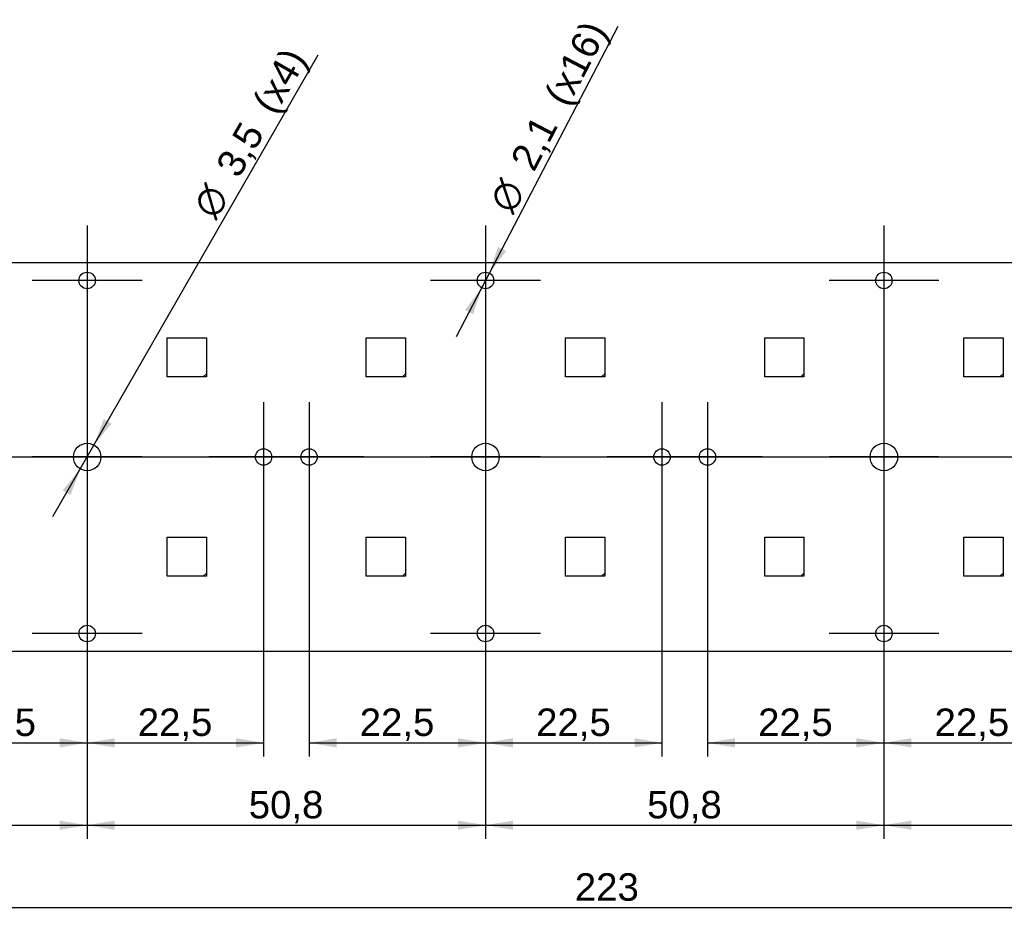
# Model space of a CAD drawing. Header units: millimetres. Extents: x 7 to 819, y 15 to 587.
# Tile 8 of 45: x 109 to 235, y 170 to 285. Entities that reach past the tile are written whole.
import ezdxf
from ezdxf.enums import TextEntityAlignment as Align
from ezdxf.lldxf.tags import DXFTag

# ---------------------------------------------------------------- set-up
doc = ezdxf.new("R2010")
doc.units = ezdxf.units.MM
doc.layers.add('Default', color=7, linetype='Continuous')
doc.layers.add('RECLED_224X50MM_', color=7, linetype='Continuous')
doc.styles.add('SEACAD_Arial', font='arial.ttf')
doc.styles.add('SEACAD_Solid_Edge_ANSI1_Symbols', font='semeca1.ttf')
tags = doc.linetypes.add('CENTER2', pattern=[28.575, 19.05, -3.175, 3.175, -3.175]).pattern_tags.tags
tags[10:11] = [DXFTag(74, 4), DXFTag(75, 0), DXFTag(340, '0'), DXFTag(46, 0.0), DXFTag(50, 0.0), DXFTag(44, 0.0), DXFTag(45, 0.0)]
tags[8:9] = [DXFTag(74, 4), DXFTag(75, 0), DXFTag(340, '0'), DXFTag(46, 0.0), DXFTag(50, 0.0), DXFTag(44, 0.0), DXFTag(45, 0.0)]
tags[6:7] = [DXFTag(74, 4), DXFTag(75, 0), DXFTag(340, '0'), DXFTag(46, 0.0), DXFTag(50, 0.0), DXFTag(44, 0.0), DXFTag(45, 0.0)]
tags[4:5] = [DXFTag(74, 4), DXFTag(75, 0), DXFTag(340, '0'), DXFTag(46, 0.0), DXFTag(50, 0.0), DXFTag(44, 0.0), DXFTag(45, 0.0)]
doc.dimstyles.new('ISO', dxfattribs={"dimtxt": 3.5, "dimasz": 3.5, "dimexe": 1.75, "dimexo": 0, "dimgap": 0.875, "dimtad": 1, "dimtxsty": 'SEACAD_Arial', "dimblk1": '_SE_FILLED', "dimblk2": '_SE_FILLED', "dimsah": 1, "dimcen": 1.75, "dimadec": 0, "dimazin": 0, "dimtfac": 0.5, "dimtdec": 3, "dimtmove": 0, "dimatfit": 3, "dimfxl": 1, "dimarcsym": 0})

# ---------------------------------------------------------------- blocks, each defined once
blk = doc.blocks.new('SEANNOT_GROUP26')
at = {"layer": 'Default', "color": 7, "linetype": 'CENTER2'}
blk.add_line((67.18, 229.57), (301.31, 229.57), dxfattribs=at)
blk = doc.blocks.new('SEANNOT_GROUP28')
at = {"layer": 'Default', "color": 7, "linetype": 'CENTER2'}
for p, q in [((117.86, 259.07), (117.86, 245.07)), ((124.86, 252.07), (110.86, 252.07))]:
    blk.add_line(p, q, dxfattribs=at)
blk = doc.blocks.new('SEANNOT_GROUP29')
at = {"layer": 'Default', "color": 7, "linetype": 'CENTER2'}
for p, q in [((117.86, 236.57), (117.86, 222.57)), ((124.86, 229.57), (110.86, 229.57))]:
    blk.add_line(p, q, dxfattribs=at)
blk = doc.blocks.new('SEANNOT_GROUP30')
at = {"layer": 'Default', "color": 7, "linetype": 'CENTER2'}
for p, q in [((117.86, 214.07), (117.86, 200.07)), ((124.86, 207.07), (110.86, 207.07))]:
    blk.add_line(p, q, dxfattribs=at)
blk = doc.blocks.new('SEANNOT_GROUP31')
at = {"layer": 'Default', "color": 7, "linetype": 'CENTER2'}
for p, q in [((140.36, 236.57), (140.36, 222.57)), ((147.36, 229.57), (133.36, 229.57))]:
    blk.add_line(p, q, dxfattribs=at)
blk = doc.blocks.new('SEANNOT_GROUP32')
at = {"layer": 'Default', "color": 7, "linetype": 'CENTER2'}
for p, q in [((146.16, 236.57), (146.16, 222.57)), ((153.16, 229.57), (139.16, 229.57))]:
    blk.add_line(p, q, dxfattribs=at)
blk = doc.blocks.new('SEANNOT_GROUP33')
at = {"layer": 'Default', "color": 7, "linetype": 'CENTER2'}
for p, q in [((168.66, 236.57), (168.66, 222.57)), ((175.66, 229.57), (161.66, 229.57))]:
    blk.add_line(p, q, dxfattribs=at)
blk = doc.blocks.new('SEANNOT_GROUP34')
at = {"layer": 'Default', "color": 7, "linetype": 'CENTER2'}
for p, q in [((168.66, 259.07), (168.66, 245.07)), ((175.66, 252.07), (161.66, 252.07))]:
    blk.add_line(p, q, dxfattribs=at)
blk = doc.blocks.new('SEANNOT_GROUP35')
at = {"layer": 'Default', "color": 7, "linetype": 'CENTER2'}
for p, q in [((168.66, 214.07), (168.66, 200.07)), ((175.66, 207.07), (161.66, 207.07))]:
    blk.add_line(p, q, dxfattribs=at)
blk = doc.blocks.new('SEANNOT_GROUP36')
at = {"layer": 'Default', "color": 7, "linetype": 'CENTER2'}
for p, q in [((219.46, 214.07), (219.46, 200.07)), ((226.46, 207.07), (212.46, 207.07))]:
    blk.add_line(p, q, dxfattribs=at)
blk = doc.blocks.new('SEANNOT_GROUP42')
at = {"layer": 'Default', "color": 7, "linetype": 'CENTER2'}
for p, q in [((219.46, 236.57), (219.46, 222.57)), ((226.46, 229.57), (212.46, 229.57))]:
    blk.add_line(p, q, dxfattribs=at)
blk = doc.blocks.new('SEANNOT_GROUP43')
at = {"layer": 'Default', "color": 7, "linetype": 'CENTER2'}
for p, q in [((196.96, 236.57), (196.96, 222.57)), ((203.96, 229.57), (189.96, 229.57))]:
    blk.add_line(p, q, dxfattribs=at)
blk = doc.blocks.new('SEANNOT_GROUP44')
at = {"layer": 'Default', "color": 7, "linetype": 'CENTER2'}
for p, q in [((191.16, 236.57), (191.16, 222.57)), ((198.16, 229.57), (184.16, 229.57))]:
    blk.add_line(p, q, dxfattribs=at)
blk = doc.blocks.new('SEANNOT_GROUP45')
at = {"layer": 'Default', "color": 7, "linetype": 'CENTER2'}
for p, q in [((219.46, 259.07), (219.46, 245.07)), ((226.46, 252.07), (212.46, 252.07))]:
    blk.add_line(p, q, dxfattribs=at)
blk = doc.blocks.new('SE3')
at = {"layer": 'RECLED_224X50MM_', "color": 7, "linetype": 'Continuous'}
for p, q in [((295.66, 254.32), (72.66, 254.32)), ((128.06, 244.77), (133.06, 244.77)), ((128.06, 239.77), (128.06, 244.77)), ((133.06, 244.77), (133.06, 240.17)), ((153.46, 244.77), (158.46, 244.77)), ((153.46, 239.77), (153.46, 244.77)), ((158.46, 244.77), (158.46, 240.17)), ((178.86, 244.77), (183.86, 244.77)), ((178.86, 239.77), (178.86, 244.77)), ((183.86, 244.77), (183.86, 240.17)), ((204.26, 244.77), (209.26, 244.77)), ((204.26, 239.77), (204.26, 244.77)), ((209.26, 244.77), (209.26, 240.17)), ((229.66, 244.77), (234.66, 244.77)), ((229.66, 239.77), (229.66, 244.77)), ((234.66, 244.77), (234.66, 240.17)), ((133.06, 240.17), (132.66, 239.77)), ((133.06, 240.17), (133.06, 239.77)), ((158.46, 240.17), (158.06, 239.77)), ((158.46, 240.17), (158.46, 239.77)), ((183.86, 240.17), (183.46, 239.77)), ((183.86, 240.17), (183.86, 239.77)), ((209.26, 240.17), (208.86, 239.77)), ((209.26, 240.17), (209.26, 239.77)), ((234.66, 240.17), (234.26, 239.77)), ((234.66, 240.17), (234.66, 239.77)), ((132.66, 239.77), (128.06, 239.77)), ((133.06, 239.77), (132.66, 239.77)), ((158.06, 239.77), (153.46, 239.77)), ((158.46, 239.77), (158.06, 239.77)), ((183.46, 239.77), (178.86, 239.77)), ((183.86, 239.77), (183.46, 239.77)), ((208.86, 239.77), (204.26, 239.77)), ((209.26, 239.77), (208.86, 239.77)), ((234.26, 239.77), (229.66, 239.77)), ((234.66, 239.77), (234.26, 239.77)), ((128.06, 219.37), (133.06, 219.37)), ((128.06, 214.37), (128.06, 219.37)), ((133.06, 219.37), (133.06, 214.77)), ((153.46, 219.37), (158.46, 219.37)), ((153.46, 214.37), (153.46, 219.37)), ((158.46, 219.37), (158.46, 214.77)), ((178.86, 219.37), (183.86, 219.37)), ((178.86, 214.37), (178.86, 219.37)), ((183.86, 219.37), (183.86, 214.77)), ((204.26, 219.37), (209.26, 219.37)), ((204.26, 214.37), (204.26, 219.37)), ((209.26, 219.37), (209.26, 214.77)), ((229.66, 219.37), (234.66, 219.37)), ((229.66, 214.37), (229.66, 219.37)), ((234.66, 219.37), (234.66, 214.77)), ((133.06, 214.77), (132.66, 214.37)), ((133.06, 214.77), (133.06, 214.37)), ((158.46, 214.77), (158.06, 214.37)), ((158.46, 214.77), (158.46, 214.37)), ((183.86, 214.77), (183.46, 214.37)), ((183.86, 214.77), (183.86, 214.37)), ((209.26, 214.77), (208.86, 214.37)), ((209.26, 214.77), (209.26, 214.37)), ((234.66, 214.77), (234.26, 214.37)), ((234.66, 214.77), (234.66, 214.37)), ((132.66, 214.37), (128.06, 214.37)), ((133.06, 214.37), (132.66, 214.37)), ((158.06, 214.37), (153.46, 214.37)), ((158.46, 214.37), (158.06, 214.37)), ((183.46, 214.37), (178.86, 214.37)), ((183.86, 214.37), (183.46, 214.37)), ((208.86, 214.37), (204.26, 214.37)), ((209.26, 214.37), (208.86, 214.37)), ((234.26, 214.37), (229.66, 214.37)), ((234.66, 214.37), (234.26, 214.37)), ((72.66, 204.82), (295.66, 204.82))]:
    blk.add_line(p, q, dxfattribs=at)
for centre, radius in [((117.86, 252.07), 1.05), ((168.66, 252.07), 1.05), ((219.46, 252.07), 1.05), ((117.86, 229.57), 1.75), ((168.66, 229.57), 1.75), ((219.46, 229.57), 1.75), ((140.36, 229.57), 1.05), ((146.16, 229.57), 1.05), ((191.16, 229.57), 1.05), ((196.96, 229.57), 1.05), ((117.86, 207.07), 1.05), ((168.66, 207.07), 1.05), ((219.46, 207.07), 1.05)]:
    blk.add_circle(centre, radius, dxfattribs=at)
blk = doc.blocks.new('DMBLK45')
at = {"layer": 'Default', "linetype": 'Continuous'}
for points in [[(98.86, 192.55), (98.86, 193.72), (95.36, 193.14)], [(114.36, 192.55), (117.86, 193.14), (114.36, 193.72)]]:
    blk.add_hatch(color=7, dxfattribs=at).paths.add_polyline_path(points)
at = {"layer": 'Default', "color": 7, "linetype": 'Continuous'}
for p, q in [((117.86, 252.07), (117.86, 191.39)), ((95.36, 229.57), (95.36, 191.39)), ((95.36, 193.14), (117.86, 193.14))]:
    blk.add_line(p, q, dxfattribs=at)
at = {"layer": 'Default', "color": 7, "linetype": 'Continuous', "style": 'SEACAD_Arial'}
blk.add_text('22,5', height=3.5, dxfattribs=at).set_placement((101.82, 197.51), align=Align.TOP_LEFT)
blk = doc.blocks.new('_SE_FILLED')
at = {"color": 0}
blk.add_line((0, 0), (-1, 0), dxfattribs=at)
blk.add_solid([(0, 0), (-1, -0.1665), (-1, 0.1665), (0, 0)], dxfattribs=at)
blk = doc.blocks.new('DMBLK46')
at = {"layer": 'Default', "linetype": 'Continuous'}
for points in [[(121.36, 192.55), (121.36, 193.72), (117.86, 193.14)], [(136.86, 192.55), (140.36, 193.14), (136.86, 193.72)]]:
    blk.add_hatch(color=7, dxfattribs=at).paths.add_polyline_path(points)
at = {"layer": 'Default', "color": 7, "linetype": 'Continuous'}
for p, q in [((140.36, 229.57), (140.36, 191.39)), ((117.86, 207.07), (117.86, 191.39)), ((117.86, 193.14), (140.36, 193.14))]:
    blk.add_line(p, q, dxfattribs=at)
at = {"layer": 'Default', "color": 7, "linetype": 'Continuous', "style": 'SEACAD_Arial'}
blk.add_text('22,5', height=3.5, dxfattribs=at).set_placement((124.32, 197.51), align=Align.TOP_LEFT)
blk = doc.blocks.new('DMBLK47')
at = {"layer": 'Default', "linetype": 'Continuous'}
for points in [[(149.66, 192.55), (149.66, 193.72), (146.16, 193.14)], [(165.16, 192.55), (168.66, 193.14), (165.16, 193.72)]]:
    blk.add_hatch(color=7, dxfattribs=at).paths.add_polyline_path(points)
at = {"layer": 'Default', "color": 7, "linetype": 'Continuous'}
for p, q in [((168.66, 252.07), (168.66, 191.39)), ((146.16, 229.57), (146.16, 191.39)), ((146.16, 193.14), (168.66, 193.14))]:
    blk.add_line(p, q, dxfattribs=at)
at = {"layer": 'Default', "color": 7, "linetype": 'Continuous', "style": 'SEACAD_Arial'}
blk.add_text('22,5', height=3.5, dxfattribs=at).set_placement((152.62, 197.51), align=Align.TOP_LEFT)
blk = doc.blocks.new('DMBLK48')
at = {"layer": 'Default', "linetype": 'Continuous'}
for points in [[(172.16, 192.55), (172.16, 193.72), (168.66, 193.14)], [(187.66, 192.55), (191.16, 193.14), (187.66, 193.72)]]:
    blk.add_hatch(color=7, dxfattribs=at).paths.add_polyline_path(points)
at = {"layer": 'Default', "color": 7, "linetype": 'Continuous'}
for p, q in [((191.16, 229.57), (191.16, 191.39)), ((168.66, 207.07), (168.66, 191.39)), ((168.66, 193.14), (191.16, 193.14))]:
    blk.add_line(p, q, dxfattribs=at)
at = {"layer": 'Default', "color": 7, "linetype": 'Continuous', "style": 'SEACAD_Arial'}
blk.add_text('22,5', height=3.5, dxfattribs=at).set_placement((175.12, 197.51), align=Align.TOP_LEFT)
blk = doc.blocks.new('DMBLK49')
at = {"layer": 'Default', "linetype": 'Continuous'}
for points in [[(200.46, 192.55), (200.46, 193.72), (196.96, 193.14)], [(215.96, 192.55), (219.46, 193.14), (215.96, 193.72)]]:
    blk.add_hatch(color=7, dxfattribs=at).paths.add_polyline_path(points)
at = {"layer": 'Default', "color": 7, "linetype": 'Continuous'}
for p, q in [((219.46, 252.07), (219.46, 191.39)), ((196.96, 229.57), (196.96, 191.39)), ((196.96, 193.14), (219.46, 193.14))]:
    blk.add_line(p, q, dxfattribs=at)
at = {"layer": 'Default', "color": 7, "linetype": 'Continuous', "style": 'SEACAD_Arial'}
blk.add_text('22,5', height=3.5, dxfattribs=at).set_placement((203.42, 197.51), align=Align.TOP_LEFT)
blk = doc.blocks.new('DMBLK50')
at = {"layer": 'Default', "linetype": 'Continuous'}
for points in [[(222.96, 192.55), (222.96, 193.72), (219.46, 193.14)], [(238.46, 192.55), (241.96, 193.14), (238.46, 193.72)]]:
    blk.add_hatch(color=7, dxfattribs=at).paths.add_polyline_path(points)
at = {"layer": 'Default', "color": 7, "linetype": 'Continuous'}
for p, q in [((241.96, 222.57), (241.96, 191.39)), ((219.46, 207.07), (219.46, 191.39)), ((219.46, 193.14), (241.96, 193.14))]:
    blk.add_line(p, q, dxfattribs=at)
at = {"layer": 'Default', "color": 7, "linetype": 'Continuous', "style": 'SEACAD_Arial'}
blk.add_text('22,5', height=3.5, dxfattribs=at).set_placement((225.92, 197.51), align=Align.TOP_LEFT)
blk = doc.blocks.new('DMBLK53')
at = {"layer": 'Default', "linetype": 'Continuous'}
for points in [[(76.16, 182.05), (76.16, 183.22), (72.66, 182.64)], [(114.36, 182.05), (117.86, 182.64), (114.36, 183.22)]]:
    blk.add_hatch(color=7, dxfattribs=at).paths.add_polyline_path(points)
at = {"layer": 'Default', "color": 7, "linetype": 'Continuous'}
for p, q in [((117.86, 229.57), (117.86, 180.89)), ((72.66, 204.82), (72.66, 180.89)), ((72.66, 182.64), (117.86, 182.64))]:
    blk.add_line(p, q, dxfattribs=at)
at = {"layer": 'Default', "color": 7, "linetype": 'Continuous', "style": 'SEACAD_Arial'}
blk.add_text('45,2', height=3.5, dxfattribs=at).set_placement((90.47, 187.01), align=Align.TOP_LEFT)
blk = doc.blocks.new('DMBLK54')
at = {"layer": 'Default', "linetype": 'Continuous'}
for points in [[(121.36, 182.05), (121.36, 183.22), (117.86, 182.64)], [(165.16, 182.05), (168.66, 182.64), (165.16, 183.22)]]:
    blk.add_hatch(color=7, dxfattribs=at).paths.add_polyline_path(points)
at = {"layer": 'Default', "color": 7, "linetype": 'Continuous'}
for p, q in [((117.86, 229.57), (117.86, 180.89)), ((168.66, 229.57), (168.66, 180.89)), ((117.86, 182.64), (168.66, 182.64))]:
    blk.add_line(p, q, dxfattribs=at)
at = {"layer": 'Default', "color": 7, "linetype": 'Continuous', "style": 'SEACAD_Arial'}
blk.add_text('50,8', height=3.5, dxfattribs=at).set_placement((138.47, 187.01), align=Align.TOP_LEFT)
blk = doc.blocks.new('DMBLK55')
at = {"layer": 'Default', "linetype": 'Continuous'}
for points in [[(172.16, 182.05), (172.16, 183.22), (168.66, 182.64)], [(215.96, 182.05), (219.46, 182.64), (215.96, 183.22)]]:
    blk.add_hatch(color=7, dxfattribs=at).paths.add_polyline_path(points)
at = {"layer": 'Default', "color": 7, "linetype": 'Continuous'}
for p, q in [((168.66, 229.57), (168.66, 180.89)), ((219.46, 229.57), (219.46, 180.89)), ((168.66, 182.64), (219.46, 182.64))]:
    blk.add_line(p, q, dxfattribs=at)
at = {"layer": 'Default', "color": 7, "linetype": 'Continuous', "style": 'SEACAD_Arial'}
blk.add_text('50,8', height=3.5, dxfattribs=at).set_placement((189.27, 187.01), align=Align.TOP_LEFT)
blk = doc.blocks.new('DMBLK56')
at = {"layer": 'Default', "linetype": 'Continuous'}
for points in [[(222.96, 182.05), (222.96, 183.22), (219.46, 182.64)], [(266.76, 182.05), (270.26, 182.64), (266.76, 183.22)]]:
    blk.add_hatch(color=7, dxfattribs=at).paths.add_polyline_path(points)
at = {"layer": 'Default', "color": 7, "linetype": 'Continuous'}
for p, q in [((219.46, 229.57), (219.46, 180.89)), ((270.26, 229.57), (270.26, 180.89)), ((219.46, 182.64), (270.26, 182.64))]:
    blk.add_line(p, q, dxfattribs=at)
at = {"layer": 'Default', "color": 7, "linetype": 'Continuous', "style": 'SEACAD_Arial'}
blk.add_text('50,8', height=3.5, dxfattribs=at).set_placement((240.07, 187.01), align=Align.TOP_LEFT)
blk = doc.blocks.new('DMBLK57')
at = {"layer": 'Default', "linetype": 'Continuous'}
for points in [[(76.16, 171.55), (76.16, 172.72), (72.66, 172.14)], [(292.16, 171.55), (295.66, 172.14), (292.16, 172.72)]]:
    blk.add_hatch(color=7, dxfattribs=at).paths.add_polyline_path(points)
at = {"layer": 'Default', "color": 7, "linetype": 'Continuous'}
for p, q in [((72.66, 204.82), (72.66, 170.39)), ((295.66, 204.82), (295.66, 170.39)), ((72.66, 172.14), (295.66, 172.14))]:
    blk.add_line(p, q, dxfattribs=at)
at = {"layer": 'Default', "color": 7, "linetype": 'Continuous', "style": 'SEACAD_Arial'}
blk.add_text('223', height=3.5, dxfattribs=at).set_placement((180.05, 176.51), align=Align.TOP_LEFT)
blk = doc.blocks.new('DMBLK60')
at = {"layer": 'Default', "linetype": 'Continuous'}
for points in [[(119.97, 234.41), (118.73, 231.09), (120.98, 233.83)], [(114.74, 225.31), (115.75, 224.73), (116.99, 228.05)]]:
    blk.add_hatch(color=7, dxfattribs=at).paths.add_polyline_path(points)
at = {"layer": 'Default', "color": 7, "linetype": 'Continuous'}
for p, q in [((118.73, 231.09), (147.3, 280.84)), ((113.5, 221.98), (118.73, 231.09))]:
    blk.add_line(p, q, dxfattribs=at)
for s, style, p in [('(x4)', 'SEACAD_Arial', (138.77, 274.76)), ('3,5', 'SEACAD_Arial', (134.14, 266.7)), ('O', 'SEACAD_Solid_Edge_ANSI1_Symbols', (131.15, 261.5))]:
    blk.add_text(s, height=3.5, rotation=60.1307, dxfattribs=dict(at, style=style)).set_placement(p, align=Align.TOP_LEFT)
blk = doc.blocks.new('DMBLK61')
at = {"layer": 'Default', "linetype": 'Continuous'}
for points in [[(170.25, 256.37), (169.15, 253), (171.28, 255.83)], [(166.04, 248.31), (167.07, 247.77), (168.17, 251.14)]]:
    blk.add_hatch(color=7, dxfattribs=at).paths.add_polyline_path(points)
at = {"layer": 'Default', "color": 7, "linetype": 'Continuous'}
for p, q in [((169.15, 253), (185.57, 284.48)), ((164.94, 244.93), (169.15, 253))]:
    blk.add_line(p, q, dxfattribs=at)
for s, style, p in [('(x16)', 'SEACAD_Arial', (176.03, 275.64)), ('2,1', 'SEACAD_Arial', (171.72, 267.4)), ('O', 'SEACAD_Solid_Edge_ANSI1_Symbols', (168.95, 262.08))]:
    blk.add_text(s, height=3.5, rotation=62.4436, dxfattribs=dict(at, style=style)).set_placement(p, align=Align.TOP_LEFT)

msp = doc.modelspace()

# ---------------------------------------------------------------- block references
at = {"layer": 'Default'}
for name in ['SEANNOT_GROUP28', 'SEANNOT_GROUP34', 'SEANNOT_GROUP45', 'SE3', 'SEANNOT_GROUP29', 'SEANNOT_GROUP31', 'SEANNOT_GROUP32', 'SEANNOT_GROUP33', 'SEANNOT_GROUP44', 'SEANNOT_GROUP43', 'SEANNOT_GROUP42', 'SEANNOT_GROUP26', 'SEANNOT_GROUP30', 'SEANNOT_GROUP35', 'SEANNOT_GROUP36']:
    msp.add_blockref(name, (0, 0), dxfattribs=at)

# ---------------------------------------------------------------- dimensions: what is measured, and where the dimension line sits
at = {"layer": 'Default', "color": 7, "linetype": 'Continuous'}
for p1, p2, text, picture, middle in [((168.174, 251.139), (169.146, 253.001), '\\A1;<>  (x16)', 'DMBLK61', (172.262, 258.971)), ((116.989, 228.052), (118.732, 231.088), '\\A1;<>  (x4)', 'DMBLK60', (134.336, 258.257))]:
    dim = msp.add_diameter_dim_2p(p1=p1, p2=p2, text=text, dimstyle='ISO', override={"dimtmove": 1, "dimtolj": 1}, dxfattribs=at)
    dim.commit()
    dim.dimension.update_dxf_attribs({"geometry": picture, "text_midpoint": middle, "dimtype": 163})
for base, p1, p2, picture, middle in [((117.86, 193.138), (95.36, 229.57), (117.86, 252.07), 'DMBLK45', (106.61, 193.138)), ((168.66, 193.138), (146.16, 229.57), (168.66, 252.07), 'DMBLK47', (157.41, 193.138)), ((219.46, 193.138), (196.96, 229.57), (219.46, 252.07), 'DMBLK49', (208.21, 193.138)), ((117.86, 182.638), (72.66, 204.82), (117.86, 229.57), 'DMBLK53', (95.26, 182.638)), ((140.36, 193.138), (117.86, 207.07), (140.36, 229.57), 'DMBLK46', (129.11, 193.138)), ((191.16, 193.138), (168.66, 207.07), (191.16, 229.57), 'DMBLK48', (179.91, 193.138)), ((241.96, 193.138), (219.46, 207.07), (241.96, 229.57), 'DMBLK50', (230.71, 193.138))]:
    dim = msp.add_linear_dim(base=base, p1=p1, p2=p2, text='\\A1;<> ', dimstyle='ISO', dxfattribs=at)
    dim.commit()
    dim.dimension.update_dxf_attribs({"geometry": picture, "text_midpoint": middle, "dimtype": 160})
for base, p1, p2, picture, middle in [((117.86, 182.638), (117.86, 229.57), (168.66, 229.57), 'DMBLK54', (143.26, 182.638)), ((168.66, 182.638), (168.66, 229.57), (219.46, 229.57), 'DMBLK55', (194.06, 182.638)), ((219.46, 182.638), (219.46, 229.57), (270.26, 229.57), 'DMBLK56', (244.86, 182.638)), ((72.66, 172.138), (72.66, 204.82), (295.66, 204.82), 'DMBLK57', (184.16, 172.138))]:
    dim = msp.add_linear_dim(base=base, p1=p1, p2=p2, angle=0, text='\\A1;<> ', dimstyle='ISO', dxfattribs=at)
    dim.commit()
    dim.dimension.update_dxf_attribs({"geometry": picture, "text_midpoint": middle, "dimtype": 161})

doc.saveas('drawing.dxf')
